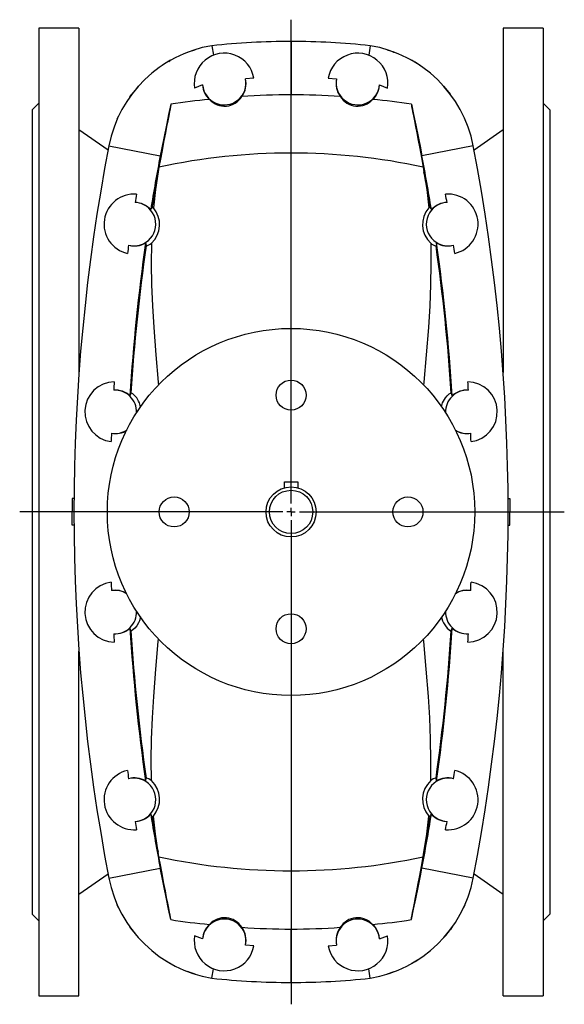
# Model space of a CAD drawing. Extents: x -245 to 1071, y -692 to 1615.
# Tile 1 of 2: x -233 to 93, y -692 to -102. Entities that reach past the tile are written whole.
import ezdxf

# ---------------------------------------------------------------- set-up
doc = ezdxf.new("R2010")
doc.units = 0
doc.layers.get('0').update_dxf_attribs({"linetype": 'CONTINUOUS'})
doc.layers.add('FORMAT', color=7, linetype='CONTINUOUS')

# ---------------------------------------------------------------- blocks, each defined once
blk = doc.blocks.new('SW_CENTERMARKSYMBOL_1')
at = {"layer": 'FORMAT', "color": 0}
for p, q in [((0, 5), (0, 295.04)), ((-5, 0), (-162.51, 0)), ((0, 0), (-2.5, 0)), ((0, 0), (0, 2.5)), ((0, 0), (0, -2.5)), ((0, 0), (2.5, 0)), ((5, 0), (163.63, 0)), ((0, -5), (0, -295.11))]:
    blk.add_line(p, q, dxfattribs=at)

msp = doc.modelspace()

# ---------------------------------------------------------------- linework, layer by layer
at = {"color": 7, "linetype": 'CONTINUOUS'}
for p, q in [((-197.49, -107.36), (-221.49, -107.36)), ((-221.49, -107.36), (-221.49, -687.36)), ((-197.49, -107.36), (-197.49, -313.84)), ((80.51, -107.36), (56.51, -107.36)), ((56.51, -107.36), (56.51, -313.84)), ((80.51, -107.36), (80.51, -687.36)), ((-117.89, -117.89), (-117.03, -123.59)), ((-23.09, -117.89), (-23.95, -123.59)), ((-128.15, -120.5), (-132.29, -121.84)), ((-8.69, -121.84), (-12.83, -120.5)), ((-9.53, -121.53), (-9.1, -121.68)), ((-8.95, -121.74), (-8.64, -121.86)), ((-123.44, -141.44), (-128.24, -143.36)), ((-92.74, -137.39), (-97.77, -137.68)), ((-48.24, -137.39), (-43.21, -137.68)), ((-17.54, -141.44), (-12.74, -143.36)), ((-166.97, -148.59), (-165.93, -147.02)), ((-165.93, -147.02), (-165.93, -147.02)), ((24.95, -147.02), (24.95, -147.02)), ((-221.49, -152.36), (-225.49, -156.36)), ((84.51, -156.36), (80.51, -152.36)), ((-225.49, -156.36), (-225.49, -638.36)), ((84.51, -156.36), (84.51, -638.36)), ((-174.55, -161.71), (-173.65, -159.94)), ((-174.55, -161.71), (-174.55, -161.71)), ((-180.12, -180.52), (-197.49, -168.36)), ((56.51, -168.36), (39.14, -180.52)), ((-149.6, -190.66), (-150.1, -193.48)), ((8.62, -190.66), (9.12, -193.48)), ((-74.49, -379.36), (-66.49, -379.36)), ((-74.49, -382.9), (-74.49, -379.36)), ((-66.49, -379.36), (-66.49, -382.9)), ((-201.5, -389.36), (-201.5, -397.36)), ((-200.46, -389.36), (-201.5, -389.36)), ((59.48, -389.36), (60.52, -389.36)), ((60.52, -389.36), (60.52, -397.36)), ((-201.5, -405.36), (-201.5, -397.36)), ((60.52, -405.36), (60.52, -397.36)), ((-200.46, -405.36), (-201.5, -405.36)), ((59.48, -405.36), (60.52, -405.36)), ((-197.49, -687.36), (-197.49, -480.87)), ((56.51, -687.36), (56.51, -480.87)), ((-149.6, -604.05), (-150.1, -601.23)), ((8.62, -604.05), (9.12, -601.23)), ((-197.49, -626.36), (-180.12, -614.19)), ((39.14, -614.19), (56.51, -626.36)), ((-173.74, -634.56), (-174.55, -633)), ((-174.55, -633), (-174.55, -633)), ((33.57, -633), (32.67, -634.77)), ((33.57, -633), (33.57, -633)), ((-225.49, -638.36), (-221.49, -642.36)), ((80.51, -642.36), (84.51, -638.36)), ((-165.93, -647.69), (-167.12, -645.93)), ((-165.93, -647.69), (-165.93, -647.7)), ((25.99, -646.12), (24.95, -647.69)), ((24.95, -647.7), (24.95, -647.69)), ((-123.44, -653.27), (-128.24, -651.35)), ((-17.54, -653.27), (-12.74, -651.35)), ((-92.74, -657.32), (-97.77, -657.03)), ((-48.24, -657.32), (-43.21, -657.03)), ((-117.89, -676.82), (-117.03, -671.12)), ((-23.09, -676.82), (-23.95, -671.12)), ((-132.03, -672.97), (-132.34, -672.86)), ((-132.29, -672.87), (-128.15, -674.21)), ((-131.45, -673.18), (-131.88, -673.03)), ((-12.83, -674.21), (-8.69, -672.87)), ((-221.49, -687.36), (-197.49, -687.36)), ((56.51, -687.36), (80.51, -687.36))]:
    msp.add_line(p, q, dxfattribs=at)
at = {"color": 8, "linetype": 'CONTINUOUS'}
for p, q in [((-70.49, -115.36), (-70.49, -147.34)), ((-179.62, -177.93), (-148.82, -183.84)), ((38.64, -177.93), (7.84, -183.84)), ((-179.62, -616.79), (-148.82, -610.87)), ((38.64, -616.79), (7.84, -610.87)), ((-70.49, -679.36), (-70.49, -647.37))]:
    msp.add_line(p, q, dxfattribs=at)
at = {"color": 7, "linetype": 'CONTINUOUS'}
for points in [[(-9.53, -121.53), (-9.12, -121.68), (-8.71, -121.83)], [(-142.6, -126.62), (-146.26, -128.81), (-147.74, -129.8)], [(-143.75, -127.28), (-143.18, -126.95), (-142.61, -126.63)], [(6.76, -129.8), (5.28, -128.81), (1.62, -126.62)], [(-165.93, -147.02), (-165.98, -147.08), (-166.02, -147.14)], [(-161.96, -142.2), (-163.08, -143.46), (-165.93, -147.02)], [(24.95, -147.02), (22.1, -143.46), (20.98, -142.2)], [(25.04, -147.14), (25, -147.08), (24.95, -147.02)], [(-142.53, -152.99), (-142.56, -153.38), (-142.7, -154.26), (-142.95, -155.66), (-143.31, -157.54), (-143.77, -159.96), (-144.34, -162.86), (-145.01, -166.29), (-145.76, -170.18), (-146.62, -174.65), (-147.55, -179.52), (-148.55, -184.92), (-149.6, -190.66)], [(-142.53, -152.99), (-143.85, -159.18), (-145.18, -165.55), (-146.56, -172.3), (-147.93, -179.21), (-148.82, -183.84)], [(1.55, -152.99), (1.58, -153.38), (1.72, -154.26), (1.97, -155.66), (2.33, -157.54), (2.79, -159.96), (3.36, -162.86), (4.03, -166.29), (4.78, -170.18), (5.64, -174.65), (6.57, -179.52), (7.57, -184.92), (8.62, -190.66)], [(1.55, -152.99), (2.87, -159.18), (4.2, -165.55), (5.58, -172.3), (6.94, -179.21), (7.84, -183.84)], [(-174.58, -161.79), (-174.57, -161.75), (-174.55, -161.71)], [(-150.1, -193.48), (-151.74, -204.16), (-152.95, -215.08)], [(9.12, -193.48), (10.76, -204.16), (11.97, -215.08)], [(-153.77, -214.68), (-154.06, -215.23), (-154.54, -216.15)], [(-152.95, -215.08), (-153.52, -214.69), (-153.77, -214.68)], [(11.97, -215.08), (12.54, -214.69), (12.79, -214.68)], [(12.79, -214.68), (13.08, -215.23), (13.56, -216.15)], [(-157.6, -236.13), (-157.55, -236.41), (-157.31, -237.77)], [(-154.15, -236.3), (-154.28, -248.64), (-154.06, -261.16), (-153.53, -273.91), (-152.75, -286.8), (-151.5, -303.12), (-150.03, -319.63), (-149.87, -321.28)], [(13.17, -236.3), (13.3, -248.64), (13.08, -261.16), (12.55, -273.91), (11.77, -286.8), (10.52, -303.12), (9.05, -319.63), (8.87, -321.43)], [(16.62, -236.13), (16.57, -236.41), (16.33, -237.77)], [(-166.37, -326.14), (-166.6, -326.71), (-166.99, -327.68)], [(-160.57, -334.47), (-160.77, -333.48), (-161.26, -332.03), (-161.79, -330.86), (-162.93, -329), (-163.97, -327.77), (-165.23, -326.62), (-166.04, -326.13), (-166.37, -326.14)], [(19.59, -334.45), (19.79, -333.48), (20.28, -332.03), (20.81, -330.86), (21.95, -329), (22.99, -327.77), (24.25, -326.62), (25.06, -326.13), (25.39, -326.14)], [(25.39, -326.14), (25.62, -326.71), (26, -327.68)], [(-160.56, -460.21), (-160.77, -461.23), (-161.26, -462.68), (-161.79, -463.85), (-162.93, -465.71), (-163.97, -466.94), (-165.23, -468.09), (-166.04, -468.58), (-166.37, -468.57)], [(19.58, -460.2), (19.79, -461.23), (20.28, -462.68), (20.81, -463.85), (21.95, -465.71), (22.99, -466.94), (24.25, -468.09), (25.06, -468.58), (25.39, -468.57)], [(-166.37, -468.57), (-166.6, -468), (-166.99, -467.03)], [(25.39, -468.57), (25.62, -468), (26, -467.03)], [(-154.15, -558.41), (-154.28, -546.07), (-154.06, -533.55), (-153.53, -520.8), (-152.75, -507.91), (-151.5, -491.59), (-150.03, -475.08), (-149.86, -473.34)], [(13.17, -558.41), (13.3, -546.07), (13.08, -533.55), (12.55, -520.8), (11.77, -507.91), (10.52, -491.59), (9.05, -475.08), (8.89, -473.44)], [(-157.6, -558.58), (-157.55, -558.3), (-157.31, -556.94)], [(16.62, -558.58), (16.57, -558.3), (16.33, -556.94)], [(-153.77, -580.03), (-154.06, -579.49), (-154.54, -578.56)], [(-152.95, -579.63), (-153.52, -580.02), (-153.77, -580.03)], [(-150.1, -601.23), (-151.74, -590.55), (-152.95, -579.63)], [(9.12, -601.23), (10.76, -590.55), (11.97, -579.63)], [(11.97, -579.63), (12.54, -580.02), (12.79, -580.03)], [(12.79, -580.03), (13.08, -579.49), (13.56, -578.56)], [(-142.53, -641.72), (-142.56, -641.33), (-142.7, -640.45), (-142.95, -639.05), (-143.31, -637.17), (-143.77, -634.75), (-144.34, -631.86), (-145.01, -628.42), (-145.76, -624.53), (-146.62, -620.06), (-147.55, -615.19), (-148.55, -609.79), (-149.6, -604.05)], [(1.55, -641.72), (1.58, -641.33), (1.72, -640.45), (1.97, -639.05), (2.33, -637.17), (2.79, -634.75), (3.36, -631.86), (4.03, -628.42), (4.78, -624.53), (5.64, -620.06), (6.57, -615.19), (7.57, -609.79), (8.62, -604.05)], [(-142.53, -641.72), (-143.85, -635.53), (-145.18, -629.16), (-146.56, -622.41), (-147.93, -615.51), (-148.82, -610.87)], [(1.55, -641.72), (2.87, -635.53), (4.2, -629.16), (5.58, -622.41), (6.94, -615.51), (7.84, -610.87)], [(-174.55, -633), (-174.57, -632.96), (-174.58, -632.92)], [(33.6, -632.92), (33.59, -632.96), (33.57, -633)], [(-166.02, -647.57), (-165.98, -647.63), (-165.93, -647.69)], [(-165.93, -647.69), (-163.08, -651.26), (-161.96, -652.51)], [(20.98, -652.51), (22.1, -651.26), (24.95, -647.69)], [(24.95, -647.69), (25, -647.63), (25.04, -647.57)], [(-147.74, -664.91), (-146.26, -665.9), (-142.6, -668.09)], [(1.62, -668.09), (5.28, -665.9), (6.76, -664.91)], [(2.77, -667.43), (2.2, -667.76), (1.63, -668.08)], [(-131.45, -673.18), (-131.86, -673.03), (-132.27, -672.88)]]:
    msp.add_lwpolyline(points, dxfattribs=at)
for centre, radius in [((-70.49, -397.36), 110), ((-70.49, -327.36), 9), ((-70.49, -397.36), 15), ((-140.49, -397.36), 9), ((-70.49, -397.36), 13), ((-0.49, -397.36), 9), ((-70.49, -467.36), 9)]:
    msp.add_circle(centre, radius, dxfattribs=at)
for centre, radius, start, end in [((-105.52, -192.36), 75.49, 99.42849, 168.97295), ((-70.48, -559.63), 444.28, 90.00194, 96.12635), ((-70.51, -559.63), 444.28, 83.87365, 89.99806), ((-35.46, -192.36), 75.49, 11.02705, 80.57151), ((-110.49, -140.36), 18, 9.47725, 189.6102), ((-30.49, -140.36), 18, 350.3898, 170.52275), ((-110.49, -140.36), 13, 184.79105, 11.86178), ((-110.39, -140.63), 13.08, 183.57744, 226.69841), ((-110.48, -140.64), 13.05, 323.53055, 13.10697), ((-30.5, -140.64), 13.05, 166.89303, 216.46945), ((-30.49, -140.36), 13, 168.13822, 355.20895), ((-30.59, -140.63), 13.08, 313.30159, 356.42256), ((-70.52, -558.09), 410.75, 89.99641, 94.11392), ((-70.46, -558.09), 410.75, 85.88608, 90.00359), ((-89.49, -489.06), 340.23, 95.03704, 98.96865), ((-110.33, -141.92), 12.21, 222.34834, 327.94927), ((-30.65, -141.92), 12.21, 212.05073, 317.65166), ((-51.49, -489.06), 340.23, 81.03135, 84.96296), ((963.51, -397.36), 1164, 169.13393, 190.86607), ((-1104.49, -397.36), 1164, 349.13393, 10.86607), ((963.51, -397.36), 1132.64, 169.13393, 170.79412), ((-1104.49, -397.36), 1132.64, 9.20588, 10.86607), ((-164.49, -224.86), 18, 85.42712, 257.18362), ((-164.49, -224.86), 13, 255.29289, 87.31785), ((963.51, -397.36), 1142.55, 170.40502, 170.65703), ((-164.21, -224.91), 13.04, 42.16327, 88.56607), ((23.51, -224.86), 13, 92.68215, 284.70711), ((23.23, -224.91), 13.04, 91.43393, 137.83673), ((23.51, -224.86), 18, 282.81638, 94.57288), ((-1104.49, -397.36), 1142.55, 9.34297, 9.59498), ((-164.43, -225.07), 15.22, 312.45977, 41.05525), ((23.45, -225.07), 15.22, 138.94475, 227.54023), ((963.51, -397.36), 1142.55, 171.95372, 172.20573), ((-164.21, -224.89), 13.04, 254.04475, 300.44748), ((963.51, -397.36), 1132.64, 171.81662, 176.47317), ((-157.74, -232.74), 5.05, 274.88436, 315.14925), ((16.76, -232.74), 5.05, 224.85075, 265.11564), ((23.23, -224.89), 13.04, 239.55252, 285.95525), ((-1104.49, -397.36), 1132.64, 3.52683, 8.18338), ((-1104.49, -397.36), 1142.55, 7.79427, 8.04628), ((-175.99, -337.36), 18, 91.21965, 262.75213), ((963.51, -397.36), 1142.55, 176.08567, 176.33774), ((-175.7, -337.38), 13.04, 48.04354, 94.40168), ((-175.99, -337.36), 13, 357.86352, 93.15393), ((35.01, -337.36), 13, 86.84607, 182.13648), ((34.72, -337.38), 13.04, 85.59832, 131.95646), ((-1104.49, -397.36), 1142.55, 3.66226, 3.91433), ((35.01, -337.36), 18, 277.24787, 88.78035), ((963.51, -397.36), 1142.55, 177.63405, 177.88612), ((-175.99, -337.36), 13, 260.81785, 302.88094), ((-175.67, -337.98), 12.44, 258.91849, 303.68172), ((35.01, -337.36), 13, 237.11906, 279.18215), ((34.68, -338.12), 12.3, 237.00518, 281.25254), ((-1104.49, -397.36), 1142.55, 2.11388, 2.36595), ((-175.99, -457.36), 18, 97.24787, 268.78035), ((963.51, -397.36), 1142.55, 182.11388, 182.36595), ((35.01, -457.36), 18, 271.21965, 82.75213), ((-1104.49, -397.36), 1142.55, 357.63405, 357.88612), ((-175.66, -456.6), 12.31, 56.94933, 101.23918), ((-175.99, -457.36), 13, 57.11906, 99.18215), ((34.69, -456.69), 12.4, 78.86628, 123.47765), ((35.01, -457.36), 13, 80.81785, 122.88094), ((-175.99, -457.36), 13, 266.84607, 2.13648), ((35.01, -457.36), 13, 177.86352, 273.15393), ((-175.7, -457.33), 13.04, 265.59832, 311.95646), ((963.51, -397.36), 1142.55, 183.66226, 183.91433), ((963.51, -397.36), 1132.64, 183.52683, 188.18338), ((-1104.49, -397.36), 1132.64, 351.81662, 356.47317), ((34.72, -457.33), 13.04, 228.04354, 274.40168), ((-1104.49, -397.36), 1142.55, 356.08567, 356.33774), ((-164.49, -569.86), 18, 102.81638, 274.57288), ((963.51, -397.36), 1142.55, 187.79427, 188.04628), ((23.51, -569.86), 18, 265.42712, 77.18362), ((-1104.49, -397.36), 1142.55, 351.95372, 352.20573), ((-164.21, -569.82), 13.04, 59.55252, 105.95525), ((-164.49, -569.86), 13, 272.68215, 104.70711), ((-157.74, -561.97), 5.05, 44.85075, 85.11564), ((-164.43, -569.64), 15.22, 318.94475, 47.54023), ((23.45, -569.64), 15.22, 132.45977, 221.05525), ((23.51, -569.86), 13, 75.29289, 267.31785), ((16.76, -561.97), 5.05, 94.88436, 135.14925), ((23.23, -569.82), 13.04, 74.04475, 120.44748), ((-164.21, -569.8), 13.04, 271.43393, 317.83673), ((963.51, -397.36), 1142.55, 189.34297, 189.59498), ((963.51, -397.36), 1132.64, 189.20588, 190.86607), ((-1104.49, -397.36), 1132.64, 349.13393, 350.79412), ((23.23, -569.8), 13.04, 222.16327, 268.56607), ((-1104.49, -397.36), 1142.55, 350.40502, 350.65703), ((-105.52, -602.35), 75.49, 191.02705, 260.57151), ((-35.46, -602.35), 75.49, 279.42849, 348.97295), ((-89.49, -305.65), 340.23, 261.03135, 264.96296), ((-110.49, -654.36), 13, 348.13822, 175.20895), ((-110.33, -652.79), 12.21, 32.05073, 137.65166), ((-30.49, -654.36), 13, 4.79105, 191.86178), ((-30.65, -652.79), 12.21, 42.34834, 147.94927), ((-51.49, -305.65), 340.23, 275.03704, 278.96865), ((-110.39, -654.09), 13.08, 133.30159, 176.42256), ((-70.52, -236.62), 410.75, 265.88608, 270.00359), ((-110.48, -654.07), 13.05, 346.89303, 36.46945), ((-70.46, -236.62), 410.75, 269.99641, 274.11392), ((-30.5, -654.07), 13.05, 143.53055, 193.10697), ((-30.59, -654.09), 13.08, 3.57744, 46.69841), ((-110.49, -654.36), 18, 170.3898, 350.52275), ((-30.49, -654.36), 18, 189.47725, 9.6102), ((-70.48, -235.08), 444.28, 263.87365, 269.99806), ((-70.5, -235.2), 444.16, 270.00113, 276.12715), ((-70.51, -235.08), 444.28, 270.00194, 276.12635)]:
    msp.add_arc(centre, radius, start, end, dxfattribs=at)
at = {"color": 8, "linetype": 'CONTINUOUS'}
for centre, radius, start, end in [((-70.49, -559.36), 377.09, 77.89041, 102.10959), ((963.51, -397.36), 1132.12, 169.62525, 170.71414), ((-1104.49, -397.36), 1132.12, 9.28586, 10.37475), ((963.51, -397.36), 1132.12, 171.8966, 176.3933), ((-1104.49, -397.36), 1132.12, 3.6067, 8.1034), ((963.51, -397.36), 1132.12, 183.6067, 188.1034), ((-1104.49, -397.36), 1132.12, 351.8966, 356.3933), ((963.51, -397.36), 1132.12, 189.28586, 190.37475), ((-1104.49, -397.36), 1132.12, 349.62525, 350.71414), ((-70.49, -235.36), 377.09, 257.89041, 282.10959)]:
    msp.add_arc(centre, radius, start, end, dxfattribs=at)

# ---------------------------------------------------------------- block references
at = {"layer": 'FORMAT'}
msp.add_blockref('SW_CENTERMARKSYMBOL_1', (-70.49, -397.36), dxfattribs=at)

doc.saveas('drawing.dxf')
